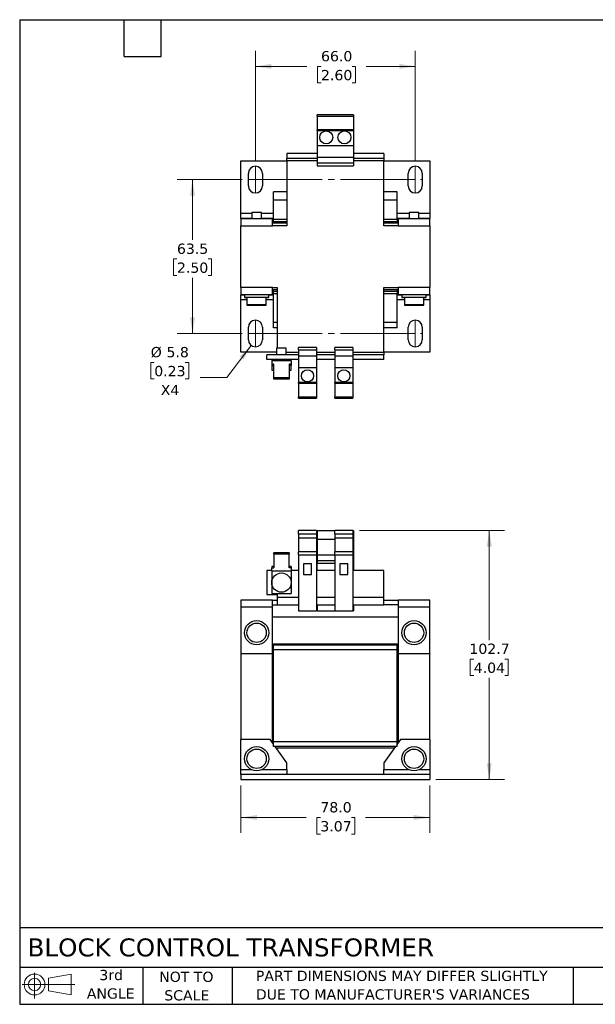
# Model space of a CAD drawing. Header units: millimetres. Extents: x 13 to 546, y 13 to 419.
# Tile 1 of 2: x 13 to 250, y 13 to 419. Entities that reach past the tile are written whole.
import ezdxf

# ---------------------------------------------------------------- set-up
doc = ezdxf.new("R2010")
doc.units = ezdxf.units.MM
doc.header["$LTSCALE"] = 2
doc.linetypes.add('SLD-Center', pattern=[19.05, 15.24, -1.27, 1.27, -1.27])
doc.linetypes.add('SLD-Solid', pattern=[0])
doc.layers.add('TEXT', color=140, linetype='SLD-Solid', lineweight=25)
doc.styles.add('SLDTEXTSTYLE0', font='VERDANA.TTF')
doc.dimstyles.new('SLDDIMSTYLE0', dxfattribs={"dimtxt": 4.316016, "dimasz": 6.604, "dimexe": 0, "dimexo": 0.0625, "dimgap": 1.079004, "dimtad": 0, "dimtih": 1, "dimtoh": 1, "dimrnd": 1e-09, "dimzin": 4, "dimdsep": 46, "dimtxsty": 'SLDTEXTSTYLE0', "dimsah": 1, "dimcen": 0.09, "dimadec": 0, "dimazin": 1, "dimtfac": 1, "dimtofl": 0, "dimtmove": 0, "dimatfit": 3, "dimfxl": 0, "dimfrac": 2, "dimtolj": 1, "dimtzin": 12, "dimarcsym": 0})
doc.dimstyles.new('SLDDIMSTYLE1', dxfattribs={"dimtxt": 4.316016, "dimasz": 6.604, "dimexe": 0, "dimexo": 0.0625, "dimgap": 1.079004, "dimtad": 0, "dimtih": 1, "dimtoh": 1, "dimrnd": 1e-09, "dimzin": 12, "dimdsep": 46, "dimtxsty": 'SLDTEXTSTYLE0', "dimsah": 1, "dimcen": 0.09, "dimadec": 0, "dimazin": 3, "dimtfac": 1, "dimtofl": 0, "dimtmove": 0, "dimatfit": 3, "dimfxl": 0, "dimfrac": 2, "dimtolj": 1, "dimtzin": 12, "dimarcsym": 0})
doc.dimstyles.new('SLDDIMSTYLE3', dxfattribs={"dimtxt": 4.316016, "dimasz": 6.604, "dimexe": 0, "dimexo": 0.0625, "dimgap": 1.079004, "dimtad": 0, "dimtih": 1, "dimtoh": 1, "dimrnd": 1e-09, "dimzin": 12, "dimdsep": 46, "dimtxsty": 'SLDTEXTSTYLE0', "dimsah": 1, "dimcen": 0, "dimadec": 0, "dimazin": 3, "dimtfac": 1, "dimtofl": 0, "dimtmove": 0, "dimatfit": 3, "dimfxl": 0, "dimfrac": 2, "dimtolj": 1, "dimtzin": 12, "dimarcsym": 0})

# ---------------------------------------------------------------- blocks, each defined once
blk = doc.blocks.new('Block11')
at = {"color": 7, "linetype": 'SLD-Solid', "lineweight": 18}
for p, q in [((5.18, 10.62), (5.18, 0)), ((10.96, 8.33), (20.35, 10.06)), ((10.96, 3.19), (10.96, 8.33)), ((20.35, 10.06), (20.35, 1.46)), ((0, 5.76), (21.75, 5.76)), ((10.96, 3.19), (20.35, 1.46))]:
    blk.add_line(p, q, dxfattribs=at)
for radius in [4.3, 2.57]:
    blk.add_circle((5.18, 5.76), radius, dxfattribs=at)
blk = doc.blocks.new('Block12')
at = {"color": 7, "linetype": 'Continuous'}
blk.add_blockref('Block11', (0, 0), dxfattribs=at)
blk = doc.blocks.new('_D')
at = {"color": 7, "linetype": 'SLD-Solid', "lineweight": 0}
for p, q in [((104.07, 103.01), (104.07, 83.45)), ((182.07, 103.01), (182.07, 83.45)), ((104.07, 89.8), (131.04, 89.8)), ((136.89, 89.8), (135.44, 89.8)), ((135.44, 89.8), (135.44, 82.94)), ((149.71, 89.8), (151.16, 89.8)), ((151.16, 89.8), (151.16, 82.94)), ((182.07, 89.8), (155.56, 89.8)), ((135.44, 82.94), (136.89, 82.94)), ((151.16, 82.94), (149.71, 82.94))]:
    blk.add_line(p, q, dxfattribs=at)
at = {"color": 7, "linetype": 'SLD-Solid', "lineweight": 18}
for points in [[(104.07, 89.8), (110.68, 88.78), (110.68, 90.82)], [(182.07, 89.8), (175.47, 90.82), (175.47, 88.78)]]:
    blk.add_solid(points, dxfattribs=at)
at = {"color": 7, "linetype": 'SLD-Solid', "lineweight": 18, "char_height": 4.233, "attachment_point": 1, "style": 'SLDTEXTSTYLE0'}
for s, insert in [('78.0', (136.89, 96.14)), ('3.07', (136.89, 88.32))]:
    blk.add_mtext(s, dxfattribs=dict(at, insert=insert))
blk = doc.blocks.new('_D_1')
at = {"color": 7, "linetype": 'SLD-Solid', "lineweight": 0}
for p, q in [((153.11, 208.26), (213.01, 208.26)), ((206.66, 208.26), (206.66, 163.05)), ((200.25, 155.22), (198.8, 155.22)), ((198.8, 155.22), (198.8, 148.36)), ((213.07, 155.22), (214.52, 155.22)), ((214.52, 155.22), (214.52, 148.36)), ((198.8, 148.36), (200.25, 148.36)), ((206.66, 105.55), (206.66, 147.39)), ((214.52, 148.36), (213.07, 148.36)), ((184.61, 105.55), (213.01, 105.55))]:
    blk.add_line(p, q, dxfattribs=at)
at = {"color": 7, "linetype": 'SLD-Solid', "lineweight": 18}
for points in [[(206.66, 208.26), (205.64, 201.65), (207.68, 201.65)], [(206.66, 105.55), (207.68, 112.16), (205.64, 112.16)]]:
    blk.add_solid(points, dxfattribs=at)
at = {"color": 7, "linetype": 'SLD-Solid', "lineweight": 18, "char_height": 4.233, "attachment_point": 1, "style": 'SLDTEXTSTYLE0'}
for s, insert in [('102.7', (198.45, 161.56)), ('4.04', (200.25, 153.74))]:
    blk.add_mtext(s, dxfattribs=dict(at, insert=insert))
blk = doc.blocks.new('_D_6')
at = {"color": 7, "linetype": 'SLD-Solid', "lineweight": 0}
for p, q in [((104.61, 353.08), (77.72, 353.08)), ((84.07, 353.08), (84.07, 328.17)), ((77.66, 320.34), (76.21, 320.34)), ((76.21, 320.34), (76.21, 313.48)), ((90.49, 320.34), (91.94, 320.34)), ((91.94, 320.34), (91.94, 313.48)), ((76.21, 313.48), (77.66, 313.48)), ((91.94, 313.48), (90.49, 313.48)), ((84.07, 289.58), (84.07, 312.51)), ((104.61, 289.58), (77.72, 289.58))]:
    blk.add_line(p, q, dxfattribs=at)
at = {"color": 7, "linetype": 'SLD-Solid', "lineweight": 18}
for points in [[(84.07, 353.08), (83.06, 346.48), (85.09, 346.48)], [(84.07, 289.58), (85.09, 296.19), (83.06, 296.19)]]:
    blk.add_solid(points, dxfattribs=at)
at = {"color": 7, "linetype": 'SLD-Solid', "lineweight": 18, "char_height": 4.233, "attachment_point": 1, "style": 'SLDTEXTSTYLE0'}
for s, insert in [('63.5', (77.66, 326.68)), ('2.50', (77.66, 318.86))]:
    blk.add_mtext(s, dxfattribs=dict(at, insert=insert))
blk = doc.blocks.new('_D_7')
at = {"color": 7, "linetype": 'SLD-Solid', "lineweight": 0}
for p, q in [((110.05, 361.12), (110.05, 406.18)), ((176.09, 361.12), (176.09, 406.18)), ((110.05, 399.83), (131.32, 399.83)), ((137.17, 399.83), (135.72, 399.83)), ((135.72, 399.83), (135.72, 392.97)), ((149.99, 399.83), (151.44, 399.83)), ((151.44, 399.83), (151.44, 392.97)), ((176.09, 399.83), (155.84, 399.83)), ((135.72, 392.97), (137.17, 392.97)), ((151.44, 392.97), (149.99, 392.97))]:
    blk.add_line(p, q, dxfattribs=at)
at = {"color": 7, "linetype": 'SLD-Solid', "lineweight": 18}
for points in [[(110.05, 399.83), (116.66, 398.82), (116.66, 400.85)], [(176.09, 399.83), (169.49, 400.85), (169.49, 398.82)]]:
    blk.add_solid(points, dxfattribs=at)
at = {"color": 7, "linetype": 'SLD-Solid', "lineweight": 18, "char_height": 4.233, "attachment_point": 1, "style": 'SLDTEXTSTYLE0'}
for s, insert in [('66.0', (137.17, 406.17)), ('2.60', (137.17, 398.35))]:
    blk.add_mtext(s, dxfattribs=dict(at, insert=insert))
blk = doc.blocks.new('_D_8')
at = {"color": 7, "linetype": 'SLD-Solid', "lineweight": 0}
for p, q in [((108.31, 284.67), (98.3, 271.41)), ((68.29, 277.67), (66.84, 277.67)), ((66.84, 277.67), (66.84, 270.81)), ((81.11, 277.67), (82.56, 277.67)), ((82.56, 277.67), (82.56, 270.81)), ((66.84, 270.81), (68.29, 270.81)), ((82.56, 270.81), (81.11, 270.81)), ((98.3, 271.41), (87.18, 271.41))]:
    blk.add_line(p, q, dxfattribs=at)
at = {"color": 7, "linetype": 'SLD-Solid', "lineweight": 18}
blk.add_solid([(108.31, 284.67), (103.52, 280.01), (105.14, 278.78)], dxfattribs=at)
at = {"color": 7, "linetype": 'SLD-Solid', "lineweight": 18, "char_height": 4.233, "attachment_point": 1, "style": 'SLDTEXTSTYLE0'}
for s, insert in [('%%c', (66.82, 284.02)), ('5.8', (73.34, 284.02)), ('0.23', (68.29, 276.19)), ('X4', (70.97, 268.37))]:
    blk.add_mtext(s, dxfattribs=dict(at, insert=insert))

msp = doc.modelspace()

# ---------------------------------------------------------------- linework, layer by layer
for p, q in [((150.575, 379.832), (135.575, 379.832)), ((135.575, 379.228), (135.575, 379.832)), ((135.575, 379.228), (150.575, 379.228)), ((135.575, 379.228), (135.575, 373.582)), ((150.575, 379.832), (150.575, 379.228)), ((150.575, 379.228), (150.575, 373.582)), ((150.575, 373.582), (135.575, 373.582)), ((135.575, 373.352), (135.575, 373.582)), ((135.575, 373.352), (150.575, 373.352)), ((135.575, 373.352), (135.575, 367.182)), ((150.575, 373.582), (150.575, 373.352)), ((150.575, 373.352), (150.575, 367.182)), ((135.575, 367.182), (150.575, 367.182)), ((135.575, 367.182), (135.575, 362.332)), ((150.575, 367.182), (150.575, 362.332)), ((123.075, 363.832), (123.075, 361.832)), ((135.575, 363.832), (123.075, 363.832)), ((135.575, 361.832), (123.075, 361.832)), ((123.075, 360.832), (123.075, 361.832)), ((135.575, 362.332), (150.575, 362.332)), ((135.575, 362.332), (135.575, 359.832)), ((163.075, 363.832), (150.575, 363.832)), ((150.575, 362.332), (150.575, 359.832)), ((163.075, 361.832), (150.575, 361.832)), ((163.075, 363.832), (163.075, 361.832)), ((163.075, 361.832), (163.075, 360.832)), ((104.075, 360.832), (123.075, 360.832)), ((104.075, 339.232), (104.075, 360.832)), ((135.575, 360.832), (123.075, 360.832)), ((123.075, 360.832), (123.075, 334.082)), ((150.575, 359.832), (135.575, 359.832)), ((135.575, 359.832), (135.575, 358.849)), ((135.575, 358.849), (150.575, 358.849)), ((163.075, 360.832), (150.575, 360.832)), ((150.575, 359.832), (150.575, 358.849)), ((163.075, 334.082), (163.075, 360.832)), ((163.075, 360.832), (182.075, 360.832)), ((182.075, 360.832), (182.075, 339.232)), ((107.155, 350.482), (107.155, 355.682)), ((112.955, 355.682), (112.955, 350.482)), ((173.195, 350.482), (173.195, 355.682)), ((178.995, 355.682), (178.995, 350.482)), ((123.075, 347.982), (117.575, 347.982)), ((117.575, 344.582), (117.575, 347.982)), ((168.575, 347.982), (163.075, 347.982)), ((168.575, 344.582), (168.575, 347.982)), ((123.075, 344.582), (117.575, 344.582)), ((117.575, 336.582), (117.575, 344.582)), ((168.575, 344.582), (163.075, 344.582)), ((168.575, 336.582), (168.575, 344.582)), ((104.075, 337.232), (104.075, 339.232)), ((104.075, 339.232), (108.575, 339.232)), ((108.575, 339.582), (108.575, 337.082)), ((110.575, 339.582), (108.575, 339.582)), ((112.575, 339.582), (110.575, 339.582)), ((112.575, 337.082), (112.575, 339.582)), ((112.575, 339.232), (117.575, 339.232)), ((168.575, 339.232), (173.575, 339.232)), ((173.575, 339.582), (173.575, 337.082)), ((175.575, 339.582), (173.575, 339.582)), ((177.575, 339.582), (175.575, 339.582)), ((177.575, 337.082), (177.575, 339.582)), ((177.575, 339.232), (182.075, 339.232)), ((182.075, 339.232), (182.075, 337.232)), ((104.075, 337.232), (108.575, 337.232)), ((104.075, 337.082), (104.075, 337.232)), ((104.075, 337.082), (104.075, 334.082)), ((104.075, 337.082), (117.075, 337.082)), ((104.075, 308.582), (104.075, 334.082)), ((104.075, 334.082), (117.075, 334.082)), ((112.575, 337.232), (116.215, 337.232)), ((116.215, 337.082), (116.215, 337.232)), ((116.215, 337.232), (117.575, 337.232)), ((117.075, 334.082), (117.075, 337.082)), ((117.075, 335.232), (117.575, 335.232)), ((123.075, 335.082), (117.075, 335.082)), ((123.075, 334.082), (117.075, 334.082)), ((123.075, 336.582), (117.575, 336.582)), ((117.575, 335.782), (117.575, 336.582)), ((117.575, 335.782), (123.075, 335.782)), ((117.575, 335.082), (117.575, 335.782)), ((168.575, 336.582), (163.075, 336.582)), ((163.075, 335.782), (168.575, 335.782)), ((169.075, 335.082), (163.075, 335.082)), ((169.075, 334.082), (163.075, 334.082)), ((168.575, 337.232), (169.935, 337.232)), ((168.575, 336.582), (168.575, 335.782)), ((168.575, 335.782), (168.575, 335.082)), ((168.575, 335.232), (169.075, 335.232)), ((169.075, 337.082), (182.075, 337.082)), ((169.075, 337.082), (169.075, 334.082)), ((169.075, 334.082), (182.075, 334.082)), ((169.935, 337.082), (169.935, 337.232)), ((169.935, 337.232), (173.575, 337.232)), ((177.575, 337.232), (182.075, 337.232)), ((182.075, 337.232), (182.075, 337.082)), ((182.075, 334.082), (182.075, 337.082)), ((182.075, 334.082), (182.075, 308.582)), ((117.075, 308.582), (104.075, 308.582)), ((104.075, 308.582), (104.075, 305.582)), ((117.075, 305.582), (104.075, 305.582)), ((104.075, 305.432), (104.075, 305.582)), ((105.575, 305.432), (104.075, 305.432)), ((104.075, 303.432), (104.075, 305.432)), ((105.575, 305.582), (105.575, 304.582)), ((115.575, 304.582), (115.575, 305.582)), ((116.215, 305.432), (115.575, 305.432)), ((116.215, 305.582), (116.215, 305.432)), ((117.575, 305.432), (116.215, 305.432)), ((117.075, 308.582), (119.075, 308.582)), ((117.075, 305.582), (117.075, 308.582)), ((119.075, 307.582), (117.075, 307.582)), ((117.575, 307.432), (117.075, 307.432)), ((117.575, 306.882), (117.575, 307.582)), ((119.075, 306.882), (117.575, 306.882)), ((117.575, 306.082), (117.575, 306.882)), ((117.575, 306.082), (119.075, 306.082)), ((117.575, 294.082), (117.575, 306.082)), ((119.075, 308.582), (119.075, 283.532)), ((163.075, 308.582), (169.075, 308.582)), ((163.075, 281.832), (163.075, 308.582)), ((169.075, 307.582), (163.075, 307.582)), ((168.575, 306.882), (163.075, 306.882)), ((163.075, 306.082), (168.575, 306.082)), ((168.575, 307.582), (168.575, 306.882)), ((169.075, 307.432), (168.575, 307.432)), ((168.575, 306.882), (168.575, 306.082)), ((168.575, 294.082), (168.575, 306.082)), ((169.935, 305.432), (168.575, 305.432)), ((182.075, 308.582), (169.075, 308.582)), ((169.075, 308.582), (169.075, 305.582)), ((182.075, 305.582), (169.075, 305.582)), ((169.935, 305.582), (169.935, 305.432)), ((170.575, 305.432), (169.935, 305.432)), ((170.575, 305.582), (170.575, 304.582)), ((180.575, 304.582), (180.575, 305.582)), ((182.075, 305.432), (180.575, 305.432)), ((182.075, 305.582), (182.075, 308.582)), ((182.075, 305.582), (182.075, 305.432)), ((182.075, 305.432), (182.075, 303.432)), ((104.075, 281.832), (104.075, 303.432)), ((106.575, 303.432), (104.075, 303.432)), ((105.575, 304.582), (105.575, 304.432)), ((105.575, 304.582), (115.575, 304.582)), ((105.575, 304.432), (106.575, 304.432)), ((106.575, 304.582), (106.575, 301.482)), ((106.575, 301.482), (106.575, 301.332)), ((106.575, 301.482), (110.575, 301.482)), ((106.575, 301.332), (114.575, 301.332)), ((110.575, 301.482), (114.575, 301.482)), ((114.575, 301.482), (114.575, 304.582)), ((114.575, 304.432), (115.575, 304.432)), ((117.575, 303.432), (114.575, 303.432)), ((114.575, 301.332), (114.575, 301.482)), ((115.575, 304.432), (115.575, 304.582)), ((171.575, 303.432), (168.575, 303.432)), ((170.575, 304.582), (170.575, 304.432)), ((170.575, 304.582), (180.575, 304.582)), ((170.575, 304.432), (171.575, 304.432)), ((171.575, 304.582), (171.575, 301.482)), ((171.575, 301.482), (171.575, 301.332)), ((171.575, 301.482), (175.575, 301.482)), ((171.575, 301.332), (179.575, 301.332)), ((175.575, 301.482), (179.575, 301.482)), ((179.575, 301.482), (179.575, 304.582)), ((179.575, 304.432), (180.575, 304.432)), ((182.075, 303.432), (179.575, 303.432)), ((179.575, 301.332), (179.575, 301.482)), ((180.575, 304.432), (180.575, 304.582)), ((182.075, 303.432), (182.075, 281.832)), ((119.075, 294.082), (117.575, 294.082)), ((117.575, 291.882), (117.575, 294.082)), ((168.575, 294.082), (163.075, 294.082)), ((168.575, 291.882), (168.575, 294.082)), ((107.155, 286.982), (107.155, 292.182)), ((112.955, 292.182), (112.955, 286.982)), ((119.075, 291.882), (117.575, 291.882)), ((168.575, 291.882), (163.075, 291.882)), ((173.195, 286.982), (173.195, 292.182)), ((178.995, 292.182), (178.995, 286.982)), ((118.825, 281.832), (104.075, 281.832)), ((114.825, 278.832), (114.825, 280.832)), ((127.825, 280.832), (114.825, 280.832)), ((118.825, 283.532), (118.825, 280.832)), ((120.825, 283.532), (118.825, 283.532)), ((122.825, 283.532), (120.825, 283.532)), ((122.825, 280.832), (122.825, 283.532)), ((122.825, 281.832), (127.825, 281.832)), ((135.325, 283.814), (127.825, 283.814)), ((127.825, 282.832), (127.825, 283.814)), ((127.825, 282.832), (135.325, 282.832)), ((127.825, 282.832), (127.825, 280.332)), ((135.325, 283.814), (135.325, 282.832)), ((135.325, 282.832), (135.325, 280.332)), ((135.325, 281.832), (142.825, 281.832)), ((142.825, 280.832), (135.325, 280.832)), ((150.325, 283.814), (142.825, 283.814)), ((142.825, 282.832), (142.825, 283.814)), ((142.825, 282.832), (150.325, 282.832)), ((142.825, 282.832), (142.825, 280.332)), ((150.325, 283.814), (150.325, 282.832)), ((150.325, 282.832), (150.325, 280.332)), ((150.325, 281.832), (163.075, 281.832)), ((163.075, 280.832), (150.325, 280.832)), ((163.075, 281.832), (163.075, 280.832)), ((182.075, 281.832), (163.075, 281.832)), ((163.075, 278.832), (163.075, 280.832)), ((127.825, 278.832), (114.825, 278.832)), ((116.825, 278.832), (116.825, 278.332)), ((116.825, 278.332), (116.825, 276.917)), ((124.825, 278.332), (116.825, 278.332)), ((117.675, 276.917), (116.825, 276.917)), ((116.825, 276.917), (116.825, 276.352)), ((117.675, 271.261), (117.675, 276.917)), ((124.825, 276.917), (123.975, 276.917)), ((123.975, 276.917), (123.975, 271.261)), ((124.825, 278.332), (124.825, 278.832)), ((124.825, 278.332), (124.825, 276.917)), ((124.825, 276.917), (124.825, 276.352)), ((127.825, 280.332), (135.325, 280.332)), ((127.825, 280.332), (127.825, 275.482)), ((135.325, 280.332), (135.325, 275.482)), ((142.825, 278.832), (135.325, 278.832)), ((142.825, 280.332), (150.325, 280.332)), ((142.825, 280.332), (142.825, 275.482)), ((150.325, 280.332), (150.325, 275.482)), ((163.075, 278.832), (150.325, 278.832)), ((116.825, 276.352), (116.825, 274.432)), ((116.825, 276.352), (117.675, 276.352)), ((116.825, 274.432), (117.675, 274.432)), ((124.825, 276.352), (123.975, 276.352)), ((123.975, 274.432), (124.825, 274.432)), ((124.825, 274.432), (124.825, 276.352)), ((127.825, 275.482), (135.325, 275.482)), ((127.825, 275.482), (127.825, 269.311)), ((135.325, 275.482), (135.325, 269.311)), ((142.825, 275.482), (150.325, 275.482)), ((142.825, 275.482), (142.825, 269.311)), ((150.325, 275.482), (150.325, 269.311)), ((123.975, 271.261), (117.675, 271.261)), ((117.675, 270.695), (117.675, 271.261)), ((123.975, 270.695), (117.675, 270.695)), ((123.975, 271.261), (123.975, 270.695)), ((135.325, 269.311), (127.825, 269.311)), ((127.825, 269.082), (127.825, 269.311)), ((127.825, 269.082), (135.325, 269.082)), ((127.825, 269.082), (127.825, 263.435)), ((135.325, 269.311), (135.325, 269.082)), ((135.325, 269.082), (135.325, 263.435)), ((150.325, 269.311), (142.825, 269.311)), ((142.825, 269.082), (142.825, 269.311)), ((142.825, 269.082), (150.325, 269.082)), ((142.825, 269.082), (142.825, 263.435)), ((150.325, 269.311), (150.325, 269.082)), ((150.325, 269.082), (150.325, 263.435)), ((127.825, 263.435), (135.325, 263.435)), ((127.825, 262.832), (127.825, 263.435)), ((127.825, 262.832), (135.325, 262.832)), ((135.325, 263.435), (135.325, 262.832)), ((142.825, 263.435), (150.325, 263.435)), ((142.825, 262.832), (142.825, 263.435)), ((142.825, 262.832), (150.325, 262.832)), ((150.325, 263.435), (150.325, 262.832)), ((135.325, 208.255), (127.825, 208.255)), ((127.825, 206.955), (127.825, 208.255)), ((135.325, 208.255), (135.325, 206.955)), ((135.575, 208.255), (142.825, 208.255)), ((135.575, 208.255), (135.575, 204.755)), ((150.325, 208.255), (142.825, 208.255)), ((142.825, 206.955), (142.825, 208.255)), ((150.325, 208.255), (150.325, 206.955)), ((150.325, 208.255), (150.575, 208.255)), ((150.575, 208.255), (150.575, 204.755)), ((127.825, 206.955), (135.325, 206.955)), ((127.825, 206.955), (127.825, 205.101)), ((135.325, 205.101), (127.825, 205.101)), ((127.825, 205.101), (127.825, 199.442)), ((135.325, 206.955), (135.325, 205.101)), ((135.325, 205.101), (135.325, 199.442)), ((135.575, 204.755), (142.825, 204.755)), ((135.575, 204.755), (135.575, 198.201)), ((142.825, 206.955), (150.325, 206.955)), ((142.825, 206.955), (142.825, 205.101)), ((150.325, 205.101), (142.825, 205.101)), ((142.825, 205.101), (142.825, 199.442)), ((150.325, 206.955), (150.325, 205.101)), ((150.325, 205.101), (150.325, 199.442)), ((150.325, 204.755), (150.575, 204.755)), ((150.575, 204.755), (150.575, 198.201)), ((127.825, 198.242), (127.825, 199.442)), ((135.325, 199.442), (127.825, 199.442)), ((135.325, 199.442), (135.325, 198.242)), ((142.825, 198.242), (142.825, 199.442)), ((150.325, 199.442), (142.825, 199.442)), ((150.325, 199.442), (150.325, 198.242)), ((123.975, 199.077), (117.675, 199.077)), ((117.675, 198.511), (117.675, 199.077)), ((123.975, 198.511), (117.675, 198.511)), ((117.675, 198.511), (117.675, 192.854)), ((123.975, 199.077), (123.975, 198.511)), ((123.975, 192.854), (123.975, 198.511)), ((127.825, 198.242), (135.325, 198.242)), ((127.825, 198.242), (127.825, 175.142)), ((135.325, 198.242), (135.325, 175.142)), ((135.575, 198.201), (142.825, 198.201)), ((135.575, 198.201), (135.575, 195.755)), ((142.825, 195.755), (135.575, 195.755)), ((135.575, 195.755), (135.575, 194.773)), ((142.825, 198.242), (150.325, 198.242)), ((142.825, 198.242), (142.825, 175.142)), ((150.325, 198.242), (150.325, 175.142)), ((150.325, 198.201), (150.575, 198.201)), ((150.575, 195.755), (150.325, 195.755)), ((150.575, 198.201), (150.575, 195.755)), ((150.575, 195.755), (150.575, 194.773)), ((114.825, 191.755), (114.825, 181.855)), ((116.825, 191.755), (114.825, 191.755)), ((116.825, 193.42), (116.825, 192.854)), ((117.675, 193.42), (116.825, 193.42)), ((116.825, 191.674), (116.825, 192.854)), ((116.825, 192.854), (117.675, 192.854)), ((116.825, 191.674), (124.825, 191.674)), ((116.825, 191.674), (116.825, 186.755)), ((124.825, 193.42), (123.975, 193.42)), ((124.825, 192.854), (123.975, 192.854)), ((124.825, 193.42), (124.825, 192.854)), ((124.825, 192.854), (124.825, 191.674)), ((127.825, 191.755), (124.825, 191.755)), ((124.825, 191.674), (124.825, 186.755)), ((129.925, 194.555), (129.925, 190.055)), ((133.225, 194.555), (129.925, 194.555)), ((133.225, 190.055), (133.225, 194.555)), ((142.825, 191.755), (135.325, 191.755)), ((135.575, 194.773), (142.825, 194.773)), ((135.575, 191.755), (135.575, 194.773)), ((148.225, 194.555), (144.925, 194.555)), ((144.925, 194.555), (144.925, 190.055)), ((148.225, 190.055), (148.225, 194.555)), ((150.325, 194.773), (150.575, 194.773)), ((163.075, 191.755), (150.325, 191.755)), ((150.575, 194.773), (150.575, 191.755)), ((163.075, 180.555), (163.075, 191.755)), ((129.925, 190.055), (133.225, 190.055)), ((144.925, 190.055), (148.225, 190.055)), ((116.825, 186.755), (116.825, 182.255)), ((124.825, 186.755), (124.825, 182.255)), ((104.075, 179.555), (104.075, 176.555)), ((117.075, 179.555), (104.075, 179.555)), ((114.825, 181.855), (119.075, 181.855)), ((116.825, 182.255), (124.825, 182.255)), ((117.075, 176.555), (117.075, 179.555)), ((117.075, 179.555), (119.075, 179.555)), ((119.075, 181.855), (119.075, 180.555)), ((127.825, 180.555), (119.075, 180.555)), ((119.075, 180.555), (119.075, 177.555)), ((142.825, 180.555), (135.325, 180.555)), ((163.075, 180.555), (150.325, 180.555)), ((163.075, 177.555), (163.075, 180.555)), ((163.075, 179.555), (169.075, 179.555)), ((169.075, 179.555), (169.075, 176.555)), ((182.075, 179.555), (169.075, 179.555)), ((182.075, 176.555), (182.075, 179.555)), ((117.075, 176.555), (104.075, 176.555)), ((104.075, 176.555), (104.075, 157.555)), ((117.075, 177.555), (119.075, 177.555)), ((117.075, 157.555), (117.075, 176.555)), ((119.075, 177.555), (127.825, 177.555)), ((127.825, 175.142), (135.325, 175.142)), ((135.325, 177.555), (142.825, 177.555)), ((135.575, 177.555), (135.575, 175.142)), ((135.575, 175.142), (142.825, 175.142)), ((142.825, 175.142), (150.325, 175.142)), ((150.325, 177.555), (163.075, 177.555)), ((150.325, 175.142), (150.575, 175.142)), ((150.575, 177.555), (150.575, 175.142)), ((169.075, 177.555), (163.075, 177.555)), ((182.075, 176.555), (169.075, 176.555)), ((169.075, 176.555), (169.075, 157.555)), ((182.075, 157.555), (182.075, 176.555)), ((169.075, 172.555), (117.075, 172.555)), ((117.075, 159.555), (117.575, 159.555)), ((117.575, 161.554), (168.575, 161.554)), ((117.575, 161.054), (117.575, 161.554)), ((117.575, 161.054), (168.575, 161.054)), ((117.575, 159.054), (117.575, 161.054)), ((117.575, 121.054), (117.575, 159.054)), ((168.575, 159.054), (117.575, 159.054)), ((168.575, 161.554), (168.575, 161.054)), ((168.575, 159.054), (168.575, 161.054)), ((168.575, 159.555), (169.075, 159.555)), ((168.575, 121.054), (168.575, 159.054)), ((104.075, 157.555), (117.075, 157.555)), ((104.075, 157.555), (104.075, 122.004)), ((117.075, 120.801), (117.075, 157.555)), ((169.075, 157.555), (182.075, 157.555)), ((169.075, 157.555), (169.075, 120.801)), ((182.075, 122.004), (182.075, 157.555)), ((116.215, 122.004), (104.075, 122.004)), ((104.075, 109.554), (104.075, 122.004)), ((117.575, 120.101), (116.215, 122.004)), ((169.935, 122.004), (168.575, 120.101)), ((182.075, 122.004), (169.935, 122.004)), ((182.075, 122.004), (182.075, 109.554)), ((117.251, 120.554), (117.575, 120.554)), ((168.575, 121.054), (117.575, 121.054)), ((117.575, 119.163), (117.575, 121.054)), ((118.245, 119.163), (117.575, 119.163)), ((123.075, 112.404), (118.245, 119.163)), ((167.827, 119.054), (118.323, 119.054)), ((118.68, 118.554), (167.469, 118.554)), ((167.904, 119.163), (163.075, 112.404)), ((168.575, 119.163), (167.904, 119.163)), ((168.575, 119.163), (168.575, 121.054)), ((168.575, 120.554), (168.898, 120.554)), ((123.075, 109.554), (123.075, 112.404)), ((163.075, 112.404), (163.075, 109.554)), ((104.075, 109.554), (108.395, 109.554)), ((104.075, 107.554), (104.075, 109.554)), ((104.075, 107.554), (104.075, 105.554)), ((182.075, 107.554), (104.075, 107.554)), ((112.754, 109.554), (123.075, 109.554)), ((123.075, 109.554), (123.075, 107.554)), ((163.075, 109.554), (173.395, 109.554)), ((163.075, 107.554), (163.075, 109.554)), ((177.754, 109.554), (182.075, 109.554)), ((182.075, 109.554), (182.075, 107.554)), ((182.075, 107.554), (182.075, 105.554)), ((104.075, 105.554), (182.075, 105.554))]:
    msp.add_line(p, q)
at = {"color": 7, "linetype": 'SLD-Center', "lineweight": 18}
for p, q in [((110.055, 358.582), (110.055, 347.582)), ((176.095, 358.582), (176.095, 347.582)), ((107.155, 353.082), (178.995, 353.082)), ((110.055, 295.082), (110.055, 284.082)), ((176.095, 295.082), (176.095, 284.082)), ((107.155, 289.582), (178.995, 289.582))]:
    msp.add_line(p, q, dxfattribs=at)
for centre, radius in [((139.325, 370.532), 2.7), ((146.825, 370.532), 2.7), ((131.575, 272.132), 2.5), ((146.575, 272.132), 2.5), ((120.825, 186.755), 4), ((110.575, 166.055), 5), ((175.575, 166.055), 5), ((110.575, 166.055), 4), ((175.575, 166.055), 4), ((110.575, 114.054), 5), ((110.575, 114.054), 4), ((175.575, 114.054), 5), ((175.575, 114.054), 4)]:
    msp.add_circle(centre, radius)
for centre, start, end in [((110.055, 355.682), 0, 180), ((176.095, 355.682), 0, 180), ((110.055, 350.482), 180, 0), ((176.095, 350.482), 180, 0), ((110.055, 292.182), 0, 180), ((176.095, 292.182), 0, 180), ((110.055, 286.982), 180, 0), ((176.095, 286.982), 180, 0)]:
    msp.add_arc(centre, 2.9, start, end)
at = {"layer": 'TEXT'}
for p, q in [((12.7, 419.1), (546.1, 419.1)), ((12.7, 419.1), (12.7, 12.7)), ((55.88, 403.86), (55.88, 419.1)), ((71.12, 403.86), (71.12, 419.1)), ((55.88, 403.86), (71.12, 403.86)), ((546.1, 44.252), (12.7, 44.252)), ((546.1, 27.94), (12.7, 27.94)), ((63.5, 27.94), (63.5, 12.7)), ((100.423, 27.94), (100.423, 12.7)), ((241.293, 27.94), (241.293, 12.7)), ((12.7, 12.7), (546.1, 12.7))]:
    msp.add_line(p, q, dxfattribs=at)

# ---------------------------------------------------------------- block references
msp.add_blockref('Block12', (13.676, 15.108), dxfattribs=at)

# ---------------------------------------------------------------- texts
at = {"layer": 'TEXT', "style": 'SLDTEXTSTYLE0'}
for s, insert, char_height, attachment_point in [('BLOCK CONTROL TRANSFORMER', (15.931, 39.889), 7.40833, 1), ('3rd', (50.493, 26.921), 4.2333, 2), ('NOT TO', (81.537, 26.172), 4.2333, 2), ('PART DIMENSIONS MAY DIFFER SLIGHTLY ', (110.239, 26.562), 4.23333, 1), ('ANGLE', (50.298, 19.276), 4.2333, 2), ('SCALE', (81.729, 18.527), 4.2333, 2), ("DUE TO MANUFACTURER'S VARIANCES", (110.239, 18.917), 4.23333, 1)]:
    msp.add_mtext(s, dxfattribs=dict(at, insert=insert, char_height=char_height, attachment_point=attachment_point))

# ---------------------------------------------------------------- dimensions: what is measured, and where the dimension line sits
at = {"color": 7, "linetype": 'SLD-Solid', "lineweight": 18}
for base, p1, p2, picture, middle in [((176.095, 399.832), (110.055, 358.582), (176.095, 358.582), '_D_7', (143.58, 399.832)), ((182.075, 89.8), (104.075, 105.554), (182.075, 105.554), '_D', (143.299, 89.8))]:
    dim = msp.add_linear_dim(base=base, p1=p1, p2=p2, dimstyle='SLDDIMSTYLE0', dxfattribs=at)
    dim.commit()
    dim.dimension.update_dxf_attribs({"geometry": picture, "text_midpoint": middle, "dimtype": 160})
for base, p1, p2, picture, middle in [((84.075, 289.582), (107.155, 353.082), (107.155, 289.582), '_D_6', (84.075, 320.341)), ((206.66, 208.255), (182.075, 105.554), (150.575, 208.255), '_D_1', (206.66, 155.22))]:
    dim = msp.add_linear_dim(base=base, p1=p1, p2=p2, angle=90, dimstyle='SLDDIMSTYLE1', dxfattribs=at)
    dim.commit()
    dim.dimension.update_dxf_attribs({"geometry": picture, "text_midpoint": middle, "dimtype": 160})
dim = msp.add_diameter_dim_2p(p1=(111.802, 289.296), p2=(108.307, 284.667), text='<>\\PX4', dimstyle='SLDDIMSTYLE3', dxfattribs=at)
dim.commit()
dim.dimension.update_dxf_attribs({"geometry": '_D_8', "text_midpoint": (74.698, 273.637), "dimtype": 163})

doc.saveas('drawing.dxf')
